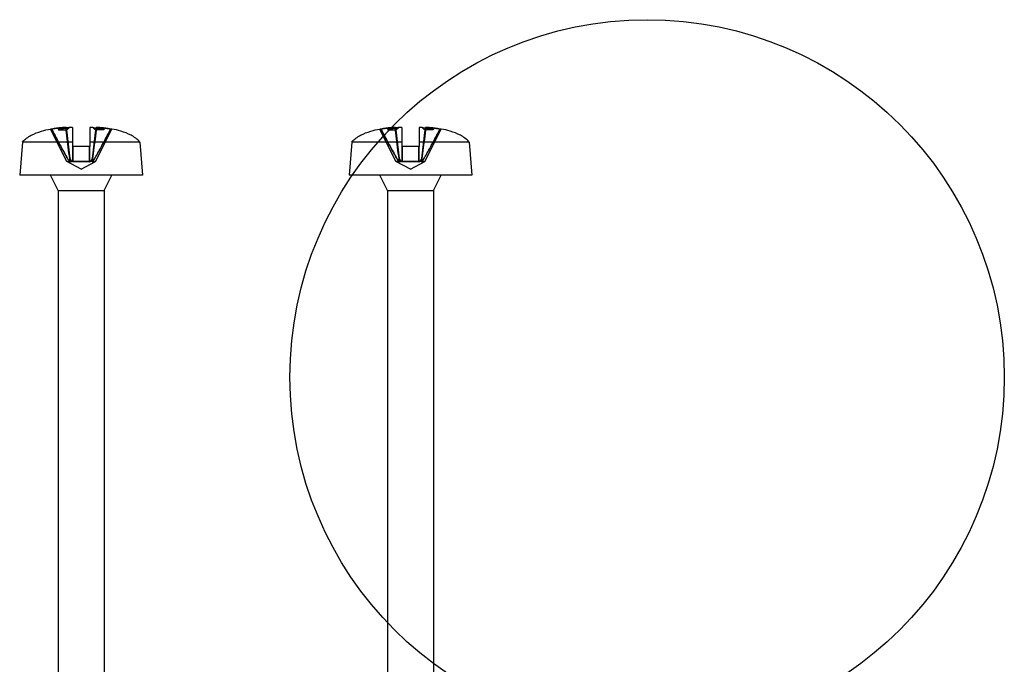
# Model space of a CAD drawing. Header units: millimetres. Extents: x 37 to 287, y 125 to 325.
# Tile 4 of 6: x 92 to 137, y 220 to 250. Entities that reach past the tile are written whole.
import ezdxf

# ---------------------------------------------------------------- set-up
doc = ezdxf.new("R2010")
doc.units = ezdxf.units.MM
doc.header["$LTSCALE"] = 29.133641
doc.layers.get('0').update_dxf_attribs({"linetype": 'CONTINUOUS'})

msp = doc.modelspace()

# ---------------------------------------------------------------- linework, layer by layer
at = {"color": 7}
for p, q in [((93.909, 244.932), (93.915, 244.928)), ((93.918, 244.926), (93.912, 244.93)), ((94.206, 244.932), (94.206, 244.062)), ((95.006, 244.932), (95.006, 244.062)), ((95.111, 243.364), (95.304, 244.932)), ((95.294, 244.926), (95.301, 244.931)), ((95.304, 244.932), (95.297, 244.928)), ((108.909, 244.932), (108.915, 244.928)), ((108.918, 244.926), (108.912, 244.93)), ((109.206, 244.932), (109.206, 244.062)), ((110.006, 244.932), (110.006, 244.062)), ((110.111, 243.364), (110.304, 244.932)), ((110.294, 244.926), (110.301, 244.931)), ((110.304, 244.932), (110.297, 244.928)), ((93.946, 243.378), (93.21, 244.856)), ((93.26, 244.856), (93.21, 244.856)), ((93.558, 244.845), (93.581, 244.812)), ((93.604, 244.845), (93.581, 244.812)), ((93.581, 244.812), (93.942, 244.812)), ((93.941, 244.812), (94.091, 243.516)), ((94.091, 243.516), (93.942, 244.812)), ((95.121, 243.515), (95.271, 244.812)), ((95.122, 243.516), (95.271, 244.812)), ((95.266, 243.378), (96.003, 244.856)), ((95.632, 244.812), (95.271, 244.812)), ((95.609, 244.845), (95.632, 244.812)), ((95.655, 244.845), (95.632, 244.812)), ((96.003, 244.856), (95.953, 244.856)), ((108.946, 243.378), (108.21, 244.856)), ((108.26, 244.856), (108.21, 244.856)), ((108.558, 244.845), (108.581, 244.812)), ((108.604, 244.845), (108.581, 244.812)), ((108.581, 244.812), (108.942, 244.812)), ((108.941, 244.812), (109.091, 243.516)), ((109.091, 243.516), (108.942, 244.812)), ((110.121, 243.515), (110.271, 244.812)), ((110.122, 243.516), (110.271, 244.812)), ((110.266, 243.378), (111.003, 244.856)), ((110.632, 244.812), (110.271, 244.812)), ((110.609, 244.845), (110.632, 244.812)), ((110.655, 244.845), (110.632, 244.812)), ((111.003, 244.856), (110.953, 244.856)), ((91.938, 244.262), (91.806, 242.762)), ((94.207, 244.262), (91.937, 244.262)), ((95.006, 244.062), (94.206, 244.062)), ((94.22, 244.062), (94.219, 243.366)), ((94.221, 243.368), (94.222, 244.062)), ((94.989, 244.062), (94.99, 243.365)), ((94.992, 243.364), (94.99, 244.062)), ((97.275, 244.262), (95.006, 244.262)), ((97.275, 244.262), (97.406, 242.762)), ((106.938, 244.262), (106.806, 242.762)), ((109.207, 244.262), (106.937, 244.262)), ((110.006, 244.062), (109.206, 244.062)), ((109.22, 244.062), (109.219, 243.366)), ((109.221, 243.368), (109.222, 244.062)), ((109.989, 244.062), (109.99, 243.365)), ((109.992, 243.364), (109.99, 244.062)), ((112.275, 244.262), (110.006, 244.262)), ((112.275, 244.262), (112.406, 242.762)), ((94.606, 243.027), (93.946, 243.378)), ((94.073, 243.378), (93.946, 243.378)), ((94.101, 243.365), (94.102, 243.373)), ((94.101, 243.366), (94.102, 243.373)), ((94.219, 243.377), (94.219, 243.37)), ((94.221, 243.368), (94.221, 243.377)), ((94.606, 243.027), (95.266, 243.378)), ((94.989, 243.377), (94.99, 243.369)), ((94.991, 243.377), (94.992, 243.369)), ((95.11, 243.377), (95.11, 243.368)), ((95.112, 243.365), (95.11, 243.373)), ((95.141, 243.377), (95.266, 243.378)), ((109.606, 243.027), (108.946, 243.378)), ((109.073, 243.378), (108.946, 243.378)), ((109.101, 243.365), (109.102, 243.373)), ((109.101, 243.366), (109.102, 243.373)), ((109.219, 243.377), (109.219, 243.37)), ((109.221, 243.368), (109.221, 243.377)), ((109.606, 243.027), (110.266, 243.378)), ((109.989, 243.377), (109.99, 243.369)), ((109.991, 243.377), (109.992, 243.369)), ((110.11, 243.377), (110.11, 243.368)), ((110.112, 243.365), (110.11, 243.373)), ((110.141, 243.377), (110.266, 243.378)), ((97.406, 242.762), (91.806, 242.762)), ((93.556, 242.062), (93.206, 242.762)), ((95.656, 242.062), (96.006, 242.762)), ((112.406, 242.762), (106.806, 242.762)), ((108.556, 242.062), (108.206, 242.762)), ((110.656, 242.062), (111.006, 242.762)), ((93.556, 242.062), (93.556, 217.762)), ((93.556, 242.062), (95.656, 242.062)), ((95.656, 242.062), (95.656, 217.762)), ((108.556, 242.062), (108.556, 217.762)), ((108.556, 242.062), (110.656, 242.062)), ((110.656, 242.062), (110.656, 217.762))]:
    msp.add_line(p, q, dxfattribs=at)
msp.add_circle((120.384, 233.562), 16.269, dxfattribs=at)
for centre, radius, start, end in [((117.522, 249.671), 24.076, 191.367, 191.6432), ((116.814, 249.527), 23.354, 191.3614, 191.6462), ((149.024, 178.264), 86.388, 129.49646, 129.61491), ((147.311, 180.339), 83.697, 129.49512, 129.61739), ((94.535, 235.901), 9.037, 92.0876, 92.8935), ((94.529, 236.057), 8.881, 92.0805, 92.9001), ((94.677, 235.9), 9.038, 87.1075, 87.9124), ((94.685, 236.084), 8.853, 87.0983, 87.9205), ((40.18, 178.254), 86.4, 50.38511, 50.50357), ((42.025, 180.489), 83.502, 50.38251, 50.50506), ((71.691, 249.671), 24.075, 348.3568, 348.633), ((72.375, 249.531), 23.377, 348.3539, 348.6384), ((132.522, 249.671), 24.076, 191.367, 191.6432), ((131.814, 249.527), 23.354, 191.3614, 191.6462), ((164.024, 178.264), 86.388, 129.49646, 129.61491), ((162.311, 180.339), 83.697, 129.49512, 129.61739), ((109.535, 235.901), 9.037, 92.0876, 92.8935), ((109.529, 236.057), 8.881, 92.0805, 92.9001), ((109.677, 235.9), 9.038, 87.1075, 87.9124), ((109.685, 236.084), 8.853, 87.0983, 87.9205), ((55.18, 178.254), 86.4, 50.38511, 50.50357), ((57.025, 180.489), 83.502, 50.38251, 50.50506), ((86.691, 249.671), 24.075, 348.3568, 348.633), ((87.375, 249.531), 23.377, 348.3539, 348.6384)]:
    msp.add_arc(centre, radius, start, end, dxfattribs=at)
for points, knots in [([(93.26, 244.856), (93.335, 244.869), (93.482, 244.891), (93.698, 244.916), (93.84, 244.927), (93.909, 244.932)], [0, 0, 0, 0, 0.349118, 0.681955, 1, 1, 1, 1]), ([(93.909, 244.932), (93.838, 244.927), (93.696, 244.915), (93.479, 244.891), (93.333, 244.869), (93.26, 244.856)], [0, 0, 0, 0, 0.324814, 0.657235, 1, 1, 1, 1]), ([(93.918, 244.926), (93.875, 244.92), (93.791, 244.907), (93.671, 244.88), (93.594, 244.858), (93.558, 244.845)], [0, 0, 0, 0, 0.355158, 0.688273, 1, 1, 1, 1]), ([(93.604, 244.845), (93.656, 244.857), (93.761, 244.879), (93.92, 244.906), (94.026, 244.92), (94.079, 244.926)], [0, 0, 0, 0, 0.333669, 0.66619, 1, 1, 1, 1]), ([(94.079, 244.926), (94.026, 244.92), (93.92, 244.906), (93.761, 244.879), (93.656, 244.857), (93.604, 244.845)], [0, 0, 0, 0, 0.333797, 0.666338, 1, 1, 1, 1]), ([(93.909, 244.932), (93.931, 244.754), (93.974, 244.402), (94.038, 243.88), (94.08, 243.535), (94.101, 243.365)], [0, 0, 0, 0, 0.340488, 0.674113, 1, 1, 1, 1]), ([(94.101, 243.366), (94.079, 243.542), (94.035, 243.892), (93.972, 244.414), (93.93, 244.76), (93.909, 244.932)], [0, 0, 0, 0, 0.337484, 0.670619, 1, 1, 1, 1]), ([(95.304, 244.932), (95.282, 244.754), (95.238, 244.402), (95.174, 243.88), (95.132, 243.535), (95.111, 243.365)], [0, 0, 0, 0, 0.340488, 0.674113, 1, 1, 1, 1]), ([(95.133, 244.926), (95.187, 244.92), (95.293, 244.906), (95.451, 244.879), (95.556, 244.857), (95.608, 244.845)], [0, 0, 0, 0, 0.33379, 0.666329, 1, 1, 1, 1]), ([(95.655, 244.845), (95.618, 244.858), (95.542, 244.88), (95.421, 244.907), (95.337, 244.92), (95.294, 244.926)], [0, 0, 0, 0, 0.311733, 0.644819, 1, 1, 1, 1]), ([(95.304, 244.932), (95.374, 244.927), (95.517, 244.915), (95.734, 244.891), (95.879, 244.869), (95.953, 244.856)], [0, 0, 0, 0, 0.324739, 0.657198, 1, 1, 1, 1]), ([(95.953, 244.856), (95.878, 244.869), (95.731, 244.891), (95.514, 244.916), (95.373, 244.927), (95.304, 244.932)], [0, 0, 0, 0, 0.349118, 0.681955, 1, 1, 1, 1]), ([(108.26, 244.856), (108.335, 244.869), (108.482, 244.891), (108.698, 244.916), (108.84, 244.927), (108.909, 244.932)], [0, 0, 0, 0, 0.349118, 0.681955, 1, 1, 1, 1]), ([(108.909, 244.932), (108.838, 244.927), (108.696, 244.915), (108.479, 244.891), (108.333, 244.869), (108.26, 244.856)], [0, 0, 0, 0, 0.324814, 0.657235, 1, 1, 1, 1]), ([(108.918, 244.926), (108.875, 244.92), (108.791, 244.907), (108.671, 244.88), (108.594, 244.858), (108.558, 244.845)], [0, 0, 0, 0, 0.355158, 0.688273, 1, 1, 1, 1]), ([(108.604, 244.845), (108.656, 244.857), (108.761, 244.879), (108.92, 244.906), (109.026, 244.92), (109.079, 244.926)], [0, 0, 0, 0, 0.333669, 0.66619, 1, 1, 1, 1]), ([(109.079, 244.926), (109.026, 244.92), (108.92, 244.906), (108.761, 244.879), (108.656, 244.857), (108.604, 244.845)], [0, 0, 0, 0, 0.333797, 0.666338, 1, 1, 1, 1]), ([(108.909, 244.932), (108.931, 244.754), (108.974, 244.402), (109.038, 243.88), (109.08, 243.535), (109.101, 243.365)], [0, 0, 0, 0, 0.340488, 0.674113, 1, 1, 1, 1]), ([(109.101, 243.366), (109.079, 243.542), (109.035, 243.892), (108.972, 244.414), (108.93, 244.76), (108.909, 244.932)], [0, 0, 0, 0, 0.337484, 0.670619, 1, 1, 1, 1]), ([(110.304, 244.932), (110.282, 244.754), (110.238, 244.402), (110.174, 243.88), (110.132, 243.535), (110.111, 243.365)], [0, 0, 0, 0, 0.340488, 0.674113, 1, 1, 1, 1]), ([(110.133, 244.926), (110.187, 244.92), (110.293, 244.906), (110.451, 244.879), (110.556, 244.857), (110.608, 244.845)], [0, 0, 0, 0, 0.33379, 0.666329, 1, 1, 1, 1]), ([(110.655, 244.845), (110.618, 244.858), (110.542, 244.88), (110.421, 244.907), (110.337, 244.92), (110.294, 244.926)], [0, 0, 0, 0, 0.311733, 0.644819, 1, 1, 1, 1]), ([(110.304, 244.932), (110.374, 244.927), (110.517, 244.915), (110.734, 244.891), (110.879, 244.869), (110.953, 244.856)], [0, 0, 0, 0, 0.324739, 0.657198, 1, 1, 1, 1]), ([(110.953, 244.856), (110.878, 244.869), (110.731, 244.891), (110.514, 244.916), (110.373, 244.927), (110.304, 244.932)], [0, 0, 0, 0, 0.349118, 0.681955, 1, 1, 1, 1]), ([(91.938, 244.262), (92.053, 244.398), (92.328, 244.592), (92.766, 244.759), (93.07, 244.83), (93.21, 244.856)], [0, 0, 0, 0, 0.345765, 0.706356, 1, 1, 1, 1]), ([(93.26, 244.856), (93.353, 244.676), (93.534, 244.331), (93.801, 243.836), (93.98, 243.524), (94.071, 243.377)], [0, 0, 0, 0, 0.360218, 0.69308, 1, 1, 1, 1]), ([(94.073, 243.377), (93.982, 243.522), (93.803, 243.833), (93.536, 244.328), (93.354, 244.675), (93.26, 244.856)], [0, 0, 0, 0, 0.304086, 0.637262, 1, 1, 1, 1]), ([(93.604, 244.845), (93.599, 244.845), (93.589, 244.845), (93.573, 244.845), (93.563, 244.845), (93.558, 244.845)], [0, 0, 0, 0, 0.334163, 0.665837, 1, 1, 1, 1]), ([(95.141, 243.377), (95.237, 243.531), (95.42, 243.85), (95.686, 244.345), (95.863, 244.683), (95.953, 244.856)], [0, 0, 0, 0, 0.321096, 0.653892, 1, 1, 1, 1]), ([(95.143, 243.377), (95.233, 243.523), (95.411, 243.834), (95.678, 244.329), (95.859, 244.675), (95.953, 244.856)], [0, 0, 0, 0, 0.304569, 0.63775, 1, 1, 1, 1]), ([(95.609, 244.845), (95.614, 244.845), (95.624, 244.845), (95.639, 244.845), (95.649, 244.845), (95.655, 244.845)], [0, 0, 0, 0, 0.334163, 0.665837, 1, 1, 1, 1]), ([(97.275, 244.262), (97.159, 244.398), (96.885, 244.592), (96.447, 244.759), (96.142, 244.83), (96.003, 244.856)], [0, 0, 0, 0, 0.345765, 0.706356, 1, 1, 1, 1]), ([(106.938, 244.262), (107.053, 244.398), (107.328, 244.592), (107.766, 244.759), (108.07, 244.83), (108.21, 244.856)], [0, 0, 0, 0, 0.345765, 0.706356, 1, 1, 1, 1]), ([(108.26, 244.856), (108.353, 244.676), (108.534, 244.331), (108.801, 243.836), (108.98, 243.524), (109.071, 243.377)], [0, 0, 0, 0, 0.360218, 0.69308, 1, 1, 1, 1]), ([(109.073, 243.377), (108.982, 243.522), (108.803, 243.833), (108.536, 244.328), (108.354, 244.675), (108.26, 244.856)], [0, 0, 0, 0, 0.304086, 0.637262, 1, 1, 1, 1]), ([(108.604, 244.845), (108.599, 244.845), (108.589, 244.845), (108.573, 244.845), (108.563, 244.845), (108.558, 244.845)], [0, 0, 0, 0, 0.334163, 0.665837, 1, 1, 1, 1]), ([(110.141, 243.377), (110.237, 243.531), (110.42, 243.85), (110.686, 244.345), (110.863, 244.683), (110.953, 244.856)], [0, 0, 0, 0, 0.321096, 0.653892, 1, 1, 1, 1]), ([(110.143, 243.377), (110.233, 243.523), (110.411, 243.834), (110.678, 244.329), (110.859, 244.675), (110.953, 244.856)], [0, 0, 0, 0, 0.304569, 0.63775, 1, 1, 1, 1]), ([(110.609, 244.845), (110.614, 244.845), (110.624, 244.845), (110.639, 244.845), (110.649, 244.845), (110.655, 244.845)], [0, 0, 0, 0, 0.334163, 0.665837, 1, 1, 1, 1]), ([(112.275, 244.262), (112.159, 244.398), (111.885, 244.592), (111.447, 244.759), (111.142, 244.83), (111.003, 244.856)], [0, 0, 0, 0, 0.345765, 0.706356, 1, 1, 1, 1]), ([(94.227, 244.062), (94.226, 243.982), (94.224, 243.825), (94.222, 243.596), (94.22, 243.449), (94.219, 243.377)], [0, 0, 0, 0, 0.353781, 0.687636, 1, 1, 1, 1]), ([(94.221, 243.377), (94.222, 243.448), (94.223, 243.596), (94.226, 243.824), (94.227, 243.981), (94.228, 244.062)], [0, 0, 0, 0, 0.311331, 0.645251, 1, 1, 1, 1]), ([(94.983, 244.062), (94.984, 243.982), (94.985, 243.825), (94.987, 243.596), (94.989, 243.449), (94.989, 243.377)], [0, 0, 0, 0, 0.353264, 0.687069, 1, 1, 1, 1]), ([(94.991, 243.377), (94.991, 243.448), (94.989, 243.596), (94.987, 243.824), (94.985, 243.981), (94.985, 244.062)], [0, 0, 0, 0, 0.311337, 0.64526, 1, 1, 1, 1]), ([(109.227, 244.062), (109.226, 243.982), (109.224, 243.825), (109.222, 243.596), (109.22, 243.449), (109.219, 243.377)], [0, 0, 0, 0, 0.353781, 0.687636, 1, 1, 1, 1]), ([(109.221, 243.377), (109.222, 243.448), (109.223, 243.596), (109.226, 243.824), (109.227, 243.981), (109.228, 244.062)], [0, 0, 0, 0, 0.311331, 0.645251, 1, 1, 1, 1]), ([(109.983, 244.062), (109.984, 243.982), (109.985, 243.825), (109.987, 243.596), (109.989, 243.449), (109.989, 243.377)], [0, 0, 0, 0, 0.353264, 0.687069, 1, 1, 1, 1]), ([(109.991, 243.377), (109.991, 243.448), (109.989, 243.596), (109.987, 243.824), (109.985, 243.981), (109.985, 244.062)], [0, 0, 0, 0, 0.311337, 0.64526, 1, 1, 1, 1]), ([(94.071, 243.377), (94.075, 243.376), (94.081, 243.373), (94.091, 243.369), (94.098, 243.367), (94.101, 243.365)], [0, 0, 0, 0, 0.340739, 0.660781, 1, 1, 1, 1]), ([(94.101, 243.366), (94.098, 243.367), (94.091, 243.369), (94.082, 243.374), (94.076, 243.376), (94.073, 243.377)], [0, 0, 0, 0, 0.331352, 0.661306, 1, 1, 1, 1]), ([(94.091, 243.516), (94.101, 243.5), (94.12, 243.469), (94.15, 243.423), (94.171, 243.393), (94.181, 243.377)], [0, 0, 0, 0, 0.334443, 0.666015, 1, 1, 1, 1]), ([(94.091, 243.516), (94.092, 243.5), (94.095, 243.469), (94.099, 243.423), (94.101, 243.392), (94.102, 243.377)], [0, 0, 0, 0, 0.338114, 0.670628, 1, 1, 1, 1]), ([(94.181, 243.377), (94.171, 243.392), (94.15, 243.422), (94.12, 243.469), (94.101, 243.5), (94.091, 243.516)], [0, 0, 0, 0, 0.334144, 0.665554, 1, 1, 1, 1]), ([(94.091, 243.516), (94.092, 243.5), (94.095, 243.469), (94.099, 243.423), (94.101, 243.392), (94.102, 243.377)], [0, 0, 0, 0, 0.338176, 0.670668, 1, 1, 1, 1]), ([(94.181, 243.377), (94.172, 243.377), (94.154, 243.378), (94.127, 243.378), (94.11, 243.377), (94.102, 243.377)], [0, 0, 0, 0, 0.346531, 0.701897, 1, 1, 1, 1]), ([(94.102, 243.377), (94.11, 243.377), (94.127, 243.378), (94.154, 243.378), (94.172, 243.377), (94.181, 243.377)], [0, 0, 0, 0, 0.296315, 0.653402, 1, 1, 1, 1]), ([(94.218, 243.366), (94.214, 243.367), (94.206, 243.369), (94.194, 243.373), (94.185, 243.376), (94.181, 243.377)], [0, 0, 0, 0, 0.333094, 0.663431, 1, 1, 1, 1]), ([(94.181, 243.377), (94.186, 243.376), (94.194, 243.373), (94.206, 243.369), (94.214, 243.367), (94.218, 243.367)], [0, 0, 0, 0, 0.354234, 0.669812, 1, 1, 1, 1]), ([(94.606, 243.378), (94.561, 243.378), (94.472, 243.378), (94.342, 243.378), (94.259, 243.378), (94.219, 243.378)], [0, 0, 0, 0, 0.351769, 0.691055, 1, 1, 1, 1]), ([(94.221, 243.377), (94.261, 243.377), (94.344, 243.378), (94.472, 243.378), (94.561, 243.378), (94.606, 243.378)], [0, 0, 0, 0, 0.308236, 0.650004, 1, 1, 1, 1]), ([(94.992, 243.377), (94.952, 243.377), (94.869, 243.378), (94.74, 243.378), (94.651, 243.378), (94.606, 243.378)], [0, 0, 0, 0, 0.308263, 0.649915, 1, 1, 1, 1]), ([(94.606, 243.378), (94.651, 243.378), (94.739, 243.378), (94.867, 243.378), (94.95, 243.377), (94.99, 243.377)], [0, 0, 0, 0, 0.351004, 0.69028, 1, 1, 1, 1]), ([(94.99, 243.364), (94.995, 243.366), (95.004, 243.368), (95.017, 243.373), (95.026, 243.376), (95.031, 243.377)], [0, 0, 0, 0, 0.332304, 0.645841, 1, 1, 1, 1]), ([(94.992, 243.364), (94.996, 243.366), (95.005, 243.369), (95.018, 243.373), (95.027, 243.376), (95.031, 243.377)], [0, 0, 0, 0, 0.338668, 0.657585, 1, 1, 1, 1]), ([(95.121, 243.515), (95.112, 243.5), (95.092, 243.469), (95.063, 243.422), (95.042, 243.392), (95.031, 243.377)], [0, 0, 0, 0, 0.334665, 0.666066, 1, 1, 1, 1]), ([(95.11, 243.377), (95.103, 243.377), (95.085, 243.378), (95.059, 243.378), (95.04, 243.377), (95.031, 243.377)], [0, 0, 0, 0, 0.29645, 0.653625, 1, 1, 1, 1]), ([(95.111, 243.377), (95.103, 243.377), (95.085, 243.378), (95.059, 243.378), (95.041, 243.377), (95.031, 243.377)], [0, 0, 0, 0, 0.302138, 0.658191, 1, 1, 1, 1]), ([(95.032, 243.377), (95.042, 243.392), (95.063, 243.423), (95.092, 243.469), (95.112, 243.5), (95.122, 243.516)], [0, 0, 0, 0, 0.333966, 0.66553, 1, 1, 1, 1]), ([(95.122, 243.516), (95.12, 243.5), (95.118, 243.469), (95.114, 243.423), (95.112, 243.392), (95.111, 243.377)], [0, 0, 0, 0, 0.338114, 0.670628, 1, 1, 1, 1]), ([(95.111, 243.377), (95.112, 243.392), (95.113, 243.423), (95.118, 243.469), (95.12, 243.5), (95.121, 243.515)], [0, 0, 0, 0, 0.329115, 0.661617, 1, 1, 1, 1]), ([(95.111, 243.364), (95.114, 243.365), (95.121, 243.368), (95.132, 243.373), (95.139, 243.376), (95.143, 243.377)], [0, 0, 0, 0, 0.345123, 0.660267, 1, 1, 1, 1]), ([(95.141, 243.377), (95.138, 243.376), (95.131, 243.373), (95.121, 243.369), (95.115, 243.367), (95.111, 243.365)], [0, 0, 0, 0, 0.340741, 0.660778, 1, 1, 1, 1]), ([(109.071, 243.377), (109.075, 243.376), (109.081, 243.373), (109.091, 243.369), (109.098, 243.367), (109.101, 243.365)], [0, 0, 0, 0, 0.340739, 0.660781, 1, 1, 1, 1]), ([(109.101, 243.366), (109.098, 243.367), (109.091, 243.369), (109.082, 243.374), (109.076, 243.376), (109.073, 243.377)], [0, 0, 0, 0, 0.331352, 0.661306, 1, 1, 1, 1]), ([(109.091, 243.516), (109.101, 243.5), (109.12, 243.469), (109.15, 243.423), (109.171, 243.393), (109.181, 243.377)], [0, 0, 0, 0, 0.334443, 0.666015, 1, 1, 1, 1]), ([(109.091, 243.516), (109.092, 243.5), (109.095, 243.469), (109.099, 243.423), (109.101, 243.392), (109.102, 243.377)], [0, 0, 0, 0, 0.338114, 0.670628, 1, 1, 1, 1]), ([(109.181, 243.377), (109.171, 243.392), (109.15, 243.422), (109.12, 243.469), (109.101, 243.5), (109.091, 243.516)], [0, 0, 0, 0, 0.334144, 0.665554, 1, 1, 1, 1]), ([(109.091, 243.516), (109.092, 243.5), (109.095, 243.469), (109.099, 243.423), (109.101, 243.392), (109.102, 243.377)], [0, 0, 0, 0, 0.338176, 0.670668, 1, 1, 1, 1]), ([(109.181, 243.377), (109.172, 243.377), (109.154, 243.378), (109.127, 243.378), (109.11, 243.377), (109.102, 243.377)], [0, 0, 0, 0, 0.346531, 0.701897, 1, 1, 1, 1]), ([(109.102, 243.377), (109.11, 243.377), (109.127, 243.378), (109.154, 243.378), (109.172, 243.377), (109.181, 243.377)], [0, 0, 0, 0, 0.296315, 0.653402, 1, 1, 1, 1]), ([(109.218, 243.366), (109.214, 243.367), (109.206, 243.369), (109.194, 243.373), (109.185, 243.376), (109.181, 243.377)], [0, 0, 0, 0, 0.333094, 0.663431, 1, 1, 1, 1]), ([(109.181, 243.377), (109.186, 243.376), (109.194, 243.373), (109.206, 243.369), (109.214, 243.367), (109.218, 243.367)], [0, 0, 0, 0, 0.354234, 0.669812, 1, 1, 1, 1]), ([(109.606, 243.378), (109.561, 243.378), (109.472, 243.378), (109.342, 243.378), (109.259, 243.378), (109.219, 243.378)], [0, 0, 0, 0, 0.351769, 0.691055, 1, 1, 1, 1]), ([(109.221, 243.377), (109.261, 243.377), (109.344, 243.378), (109.472, 243.378), (109.561, 243.378), (109.606, 243.378)], [0, 0, 0, 0, 0.308236, 0.650004, 1, 1, 1, 1]), ([(109.992, 243.377), (109.952, 243.377), (109.869, 243.378), (109.74, 243.378), (109.651, 243.378), (109.606, 243.378)], [0, 0, 0, 0, 0.308263, 0.649915, 1, 1, 1, 1]), ([(109.606, 243.378), (109.651, 243.378), (109.739, 243.378), (109.867, 243.378), (109.95, 243.377), (109.99, 243.377)], [0, 0, 0, 0, 0.351004, 0.69028, 1, 1, 1, 1]), ([(109.99, 243.364), (109.995, 243.366), (110.004, 243.368), (110.017, 243.373), (110.026, 243.376), (110.031, 243.377)], [0, 0, 0, 0, 0.332304, 0.645841, 1, 1, 1, 1]), ([(109.992, 243.364), (109.996, 243.366), (110.005, 243.369), (110.018, 243.373), (110.027, 243.376), (110.031, 243.377)], [0, 0, 0, 0, 0.338668, 0.657585, 1, 1, 1, 1]), ([(110.121, 243.515), (110.112, 243.5), (110.092, 243.469), (110.063, 243.422), (110.042, 243.392), (110.031, 243.377)], [0, 0, 0, 0, 0.334665, 0.666066, 1, 1, 1, 1]), ([(110.11, 243.377), (110.103, 243.377), (110.085, 243.378), (110.059, 243.378), (110.04, 243.377), (110.031, 243.377)], [0, 0, 0, 0, 0.29645, 0.653625, 1, 1, 1, 1]), ([(110.111, 243.377), (110.103, 243.377), (110.085, 243.378), (110.059, 243.378), (110.041, 243.377), (110.031, 243.377)], [0, 0, 0, 0, 0.302138, 0.658191, 1, 1, 1, 1]), ([(110.032, 243.377), (110.042, 243.392), (110.063, 243.423), (110.092, 243.469), (110.112, 243.5), (110.122, 243.516)], [0, 0, 0, 0, 0.333966, 0.66553, 1, 1, 1, 1]), ([(110.122, 243.516), (110.12, 243.5), (110.118, 243.469), (110.114, 243.423), (110.112, 243.392), (110.111, 243.377)], [0, 0, 0, 0, 0.338114, 0.670628, 1, 1, 1, 1]), ([(110.111, 243.377), (110.112, 243.392), (110.113, 243.423), (110.118, 243.469), (110.12, 243.5), (110.121, 243.515)], [0, 0, 0, 0, 0.329115, 0.661617, 1, 1, 1, 1]), ([(110.111, 243.364), (110.114, 243.365), (110.121, 243.368), (110.132, 243.373), (110.139, 243.376), (110.143, 243.377)], [0, 0, 0, 0, 0.345123, 0.660267, 1, 1, 1, 1]), ([(110.141, 243.377), (110.138, 243.376), (110.131, 243.373), (110.121, 243.369), (110.115, 243.367), (110.111, 243.365)], [0, 0, 0, 0, 0.340741, 0.660778, 1, 1, 1, 1])]:
    msp.add_open_spline(points, degree=3, knots=knots, dxfattribs=at)

doc.saveas('drawing.dxf')
